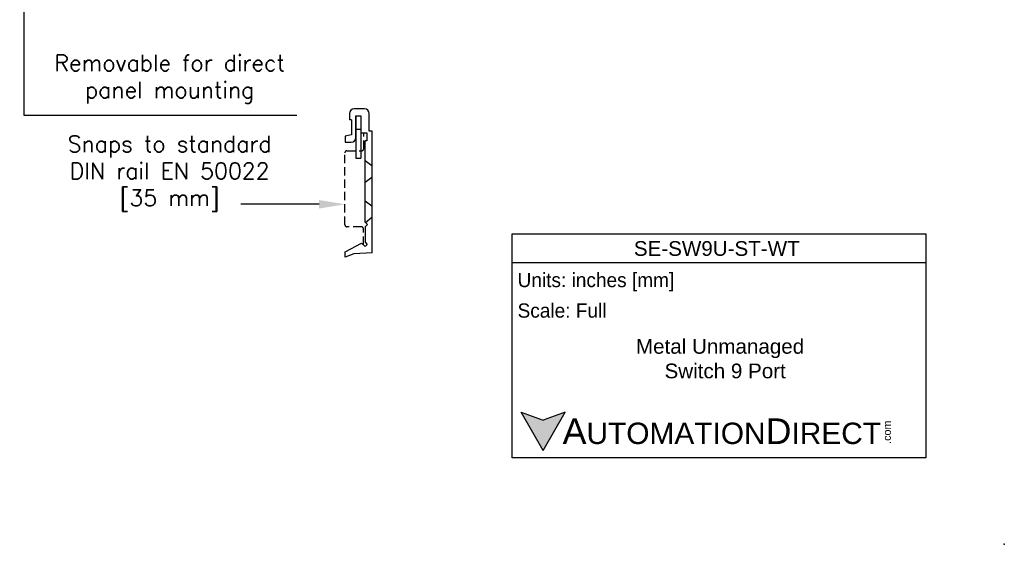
# Model space of a CAD drawing. Header units: inches. Extents: x 0 to 301, y 0 to 227.
# Tile 5 of 8: x 149 to 301, y 0 to 81. Entities that reach past the tile are written whole.
import ezdxf
from ezdxf import colors
from ezdxf.entities.mleader import LeaderData, LeaderLine
from ezdxf.math import Vec2, Vec3

# ---------------------------------------------------------------- set-up
doc = ezdxf.new("R2010")
doc.units = ezdxf.units.IN
doc.header["$MEASUREMENT"] = 0
doc.linetypes.add('HIDDEN', pattern=[1.905, 1.27, -0.635])
doc.layers.add('Hidden', color=102, linetype='HIDDEN')
doc.layers.add('Text', color=140, linetype='Continuous')
doc.styles.add('型式1', font='txt')

msp = doc.modelspace()

# ---------------------------------------------------------------- hatches: boundary and pattern name
at = {"layer": 'Text'}
msp.add_hatch(color=256, dxfattribs=at).paths.add_polyline_path([(233.3153, 20.3915), (229.9165, 19.1544), (226.5177, 20.3915), (229.9165, 14.5046)])

# ---------------------------------------------------------------- linework, layer by layer
for p, q in [((202.3349, 67.2388), (200.7376, 67.2388)), ((200.0116, 66.5127), (200.0116, 65.5689)), ((200.302, 65.5689), (200.0116, 65.5689)), ((200.302, 65.5689), (200.302, 63.2335)), ((201.0159, 62.8221), (201.0159, 66.186)), ((201.0159, 66.186), (201.0159, 59.6522)), ((201.742, 66.186), (201.742, 63.5723)), ((201.742, 66.186), (201.742, 59.6522)), ((203.0609, 63.8143), (203.0609, 66.5127)), ((201.0159, 64.141), (201.742, 64.141)), ((200.302, 63.2335), (199.3461, 63.052)), ((199.3461, 63.052), (199.3461, 62.0961)), ((201.742, 63.5723), (202.6737, 63.5723)), ((202.6737, 63.5723), (202.6737, 62.2897)), ((203.5328, 63.8143), (203.0609, 63.8143)), ((203.5328, 44.9981), (203.5328, 63.8143)), ((203.5328, 44.9981), (203.5328, 63.8143)), ((203.5328, 44.9981), (203.5328, 63.8143)), ((199.3461, 62.0961), (200.2899, 62.0961)), ((202.6737, 62.2897), (202.4317, 62.2897)), ((202.4317, 49.7657), (202.4317, 62.2897)), ((201.0159, 59.6522), (201.742, 59.6522)), ((202.4317, 49.7657), (202.8189, 49.4027)), ((202.8189, 49.4027), (202.4317, 49.0397)), ((202.4317, 49.0397), (202.4317, 46.6559)), ((199.3461, 45.1796), (201.8853, 46.5349)), ((201.8853, 46.5349), (202.4317, 45.9885)), ((202.4317, 46.6559), (202.7654, 46.3222)), ((202.7654, 46.3222), (202.4317, 45.9885)), ((199.3461, 44.3689), (199.3461, 45.1796)), ((200.6771, 44.8529), (199.3461, 44.3689)), ((203.5328, 44.9981), (200.6771, 44.8529))]:
    msp.add_line(p, q)
msp.add_lwpolyline([(201.0159, 66.186), (201.742, 66.186)])
for centre, start, end in [((200.7376, 66.5127), 90, 180), ((202.3349, 66.5127), 0, 90), ((200.2899, 62.8221), 270, 0)]:
    msp.add_arc(centre, 0.726, start, end)
at = {"color": 5}
msp.add_point((301.1336, 0), dxfattribs=at)
at = {"layer": 'Hidden'}
for p, q in [((202.4317, 59.2767), (203.5328, 58.4417)), ((202.4317, 55.9369), (203.5328, 56.7719)), ((202.4317, 53.0449), (203.5328, 52.21)), ((202.4962, 49.7052), (203.5328, 50.5401))]:
    msp.add_line(p, q, dxfattribs=at)
msp.add_lwpolyline([(202.1585, 46.2617), (202.1585, 48.7397, 0.41421356), (201.8585, 49.0397), (199.6185, 49.0397, -0.41421356), (199.3185, 49.3397), (199.3185, 60.4832, -0.41421356), (199.6185, 60.7832), (201.9078, 60.7832, 0.41421356), (202.2078, 61.0832), (202.2078, 63.5723)], format="xyb", dxfattribs=at)
at = {"layer": 'Text'}
for p, q in [((225.1533, 47.9472), (288.9946, 47.9472)), ((225.1533, 13.335), (225.1533, 47.9472)), ((288.9946, 47.9472), (288.9946, 13.335)), ((225.1533, 43.5465), (288.9946, 43.5465)), ((229.9165, 14.5046), (226.5177, 20.3915)), ((226.5177, 20.3915), (229.9165, 19.1544)), ((229.9165, 14.5046), (233.3153, 20.3915)), ((233.3153, 20.3915), (229.9165, 19.1544)), ((288.9946, 13.335), (225.1533, 13.335))]:
    msp.add_line(p, q, dxfattribs=at)
at = {"layer": 'Text', "color": 140}
msp.add_lwpolyline([(150.1025, 66.2855), (191.9073, 66.2855)], dxfattribs=at)

# ---------------------------------------------------------------- texts
at = {"layer": 'Text', "color": 140, "char_height": 2.5, "attachment_point": 5}
for s, insert in [('{\\Fromans|c0;Removable for direct\\Ppanel mounting}', (172.2486, 71.8363)), ('{\\Fromans|c0;Snaps to standard\\PDIN rail EN 50022\\P[35 mm]}', (172.2486, 57.2518))]:
    msp.add_mtext(s, dxfattribs=dict(at, insert=insert))
at = {"layer": 'Text', "linetype": 'Continuous', "char_height": 2.275845, "attachment_point": 1}
for s, insert, width in [('{\\fArial|b0|i0|c0|p34;SE-SW9U-ST-WT}', (243.9257, 46.8245), 32.87867), ('{\\fArial|b0|i0|c0|p34;Metal Unmanaged\\P     Switch 9 Port}', (244.2511, 31.7091), 33.263266)]:
    msp.add_mtext(s, dxfattribs=dict(at, insert=insert, width=width))
at = {"layer": 'Text', "char_height": 2.20031, "width": 63.841356, "attachment_point": 4}
for s, insert in [(' Units: inches [mm]', (225.1533, 40.4879)), (' Scale: Full', (225.1533, 36.0873))]:
    msp.add_mtext(s, dxfattribs=dict(at, insert=insert))
at = {"layer": 'Text', "insert": (226.5177, 17.448), "char_height": 3.300464, "width": 55.90878, "attachment_point": 4, "style": '型式1'}
msp.add_mtext('{\\fArial|b0|i0|c0|p34;     \\H1.2x;A\\H0.8333x;UTOMATION\\H1.2x;D\\H0.8333x;IRECT}', dxfattribs=at)
at = {"layer": 'Text', "insert": (282.4264, 15.5131), "char_height": 1.188167, "width": 3.520943, "attachment_point": 1, "rotation": 90, "style": '型式1'}
msp.add_mtext('{\\fArial|b0|i0|c0|p34;.com}', dxfattribs=at)

# ---------------------------------------------------------------- leaders
at = {"layer": 'Text', "color": 140}
ml = msp.add_multileader_mtext('Standard', dxfattribs=at)
ml.set_content('')
ml.set_leader_properties()
ml.build(insert=Vec2(0, 0))
ml.multileader.update_dxf_attribs({"text_right_attachment_type": 6, "dogleg_length": 0.36})
ctx = ml.context
ctx.base_point, ctx.plane_origin = Vec3(150.1025, 66.2855), Vec3(149.7425, 115.4415)
ctx.right_attachment = 6
notes = []
notes.append((ctx, [(0, (1, 1, 0), (149.7425, 66.2855), (1, 0), 0.36, [(0, [(149.7425, 115.4415)], 0, [])])]))
ctx.mtext, ml.multileader.dxf.content_type = None, 0
ml = msp.add_multileader_mtext('Standard', dxfattribs=at)
ml.set_content('')
ml.set_leader_properties()
ml.build(insert=Vec2(0, 0))
ml.multileader.update_dxf_attribs({"text_right_attachment_type": 6, "dogleg_length": 0.36})
ctx = ml.context
ctx.base_point, ctx.plane_origin = Vec3(183.2419, 52.5152), Vec3(199.3185, 52.5152)
ctx.right_attachment = 6
notes.append((ctx, [(0, (1, 1, 0), (183.6019, 52.5152), (-1, 0), 0.36, [(0, [(199.3185, 52.5152)], 0, [])])]))
ctx.mtext, ml.multileader.dxf.content_type = None, 0
for ctx, leaders in notes:
    for number, flags, end, landing, length, lines in leaders:
        leader = LeaderData()
        leader.index, (leader.has_last_leader_line, leader.has_dogleg_vector, leader.attachment_direction) = number, flags
        leader.last_leader_point, leader.dogleg_vector, leader.dogleg_length = Vec3(end), Vec3(landing), length
        for number, points, colour, breaks in lines:
            line = LeaderLine()
            line.index, line.vertices, line.color, line.breaks = number, Vec3.list(points), colors.encode_raw_color(colour), breaks
            leader.lines.append(line)
        ctx.leaders.append(leader)

doc.saveas('drawing.dxf')
